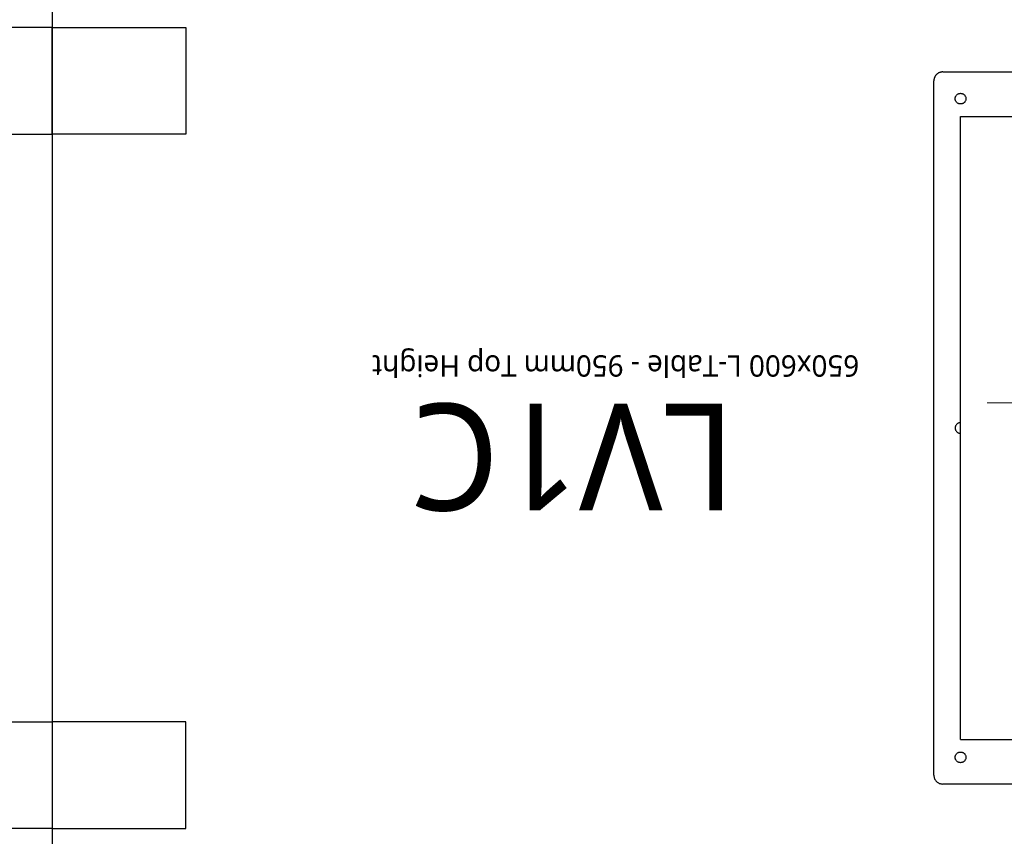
# Model space of a CAD drawing. Header units: millimetres. Extents: x 2950152 to 2989892, y -490837 to -470506.
# Tile 37 of 57: x 2971292 to 2971844, y -480091 to -479632. Entities that reach past the tile are written whole.
import ezdxf

# ---------------------------------------------------------------- set-up
doc = ezdxf.new("R2010")
doc.units = ezdxf.units.MM
doc.header["$LTSCALE"] = 1000
doc.header["$MEASUREMENT"] = 0
doc.header["$PDMODE"] = 3
doc.header["$PDSIZE"] = -1
doc.linetypes.add('HIDDEN2', pattern=[4.7625, 3.175, -1.5875])
doc.layers.get('0').update_dxf_attribs({"linetype": 'CONTINUOUS'})
doc.layers.get('Defpoints').update_dxf_attribs({"linetype": 'CONTINUOUS'})
for name, color, linetype in [('Kian Codes', 1, 'CONTINUOUS'), ('Kian Description', 3, 'CONTINUOUS'), ('Kian Furn 02', 253, 'CONTINUOUS'), ('LV_FURNITURE', 8, 'CONTINUOUS')]:
    doc.layers.add(name, color=color, linetype=linetype)
doc.styles.add('BA-SCALE 100', font='SIMPLEX.SHX', dxfattribs={"width": 0.8, "height": 200})
doc.styles.add('kian 4', font='Microsoft YaHei.ttf')
doc.styles.add('MtXpl_Microsoft_YaHe', font='Microsoft YaHei.ttf')
doc.dimstyles.new('BA SCALE 100', dxfattribs={"dimtxt": 200, "dimasz": 100, "dimexe": 0, "dimexo": 0, "dimgap": 50, "dimtad": 1, "dimdec": 0, "dimzin": 1, "dimdsep": 46, "dimtxsty": 'BA-SCALE 100', "dimblk": 'ARCHTICK', "dimcen": 2.5, "dimdle": 100, "dimclrd": 256, "dimclre": 256, "dimclrt": 256, "dimadec": 0, "dimazin": 0, "dimtfac": 1, "dimtdec": 0, "dimtmove": 1, "dimatfit": 3, "dimfxl": 0, "dimlwd": 9, "dimlwe": 9, "dimarcsym": 0})

# ---------------------------------------------------------------- blocks, each defined once
blk = doc.blocks.new('_ArchTick')
at = {"color": 0, "linetype": 'ByBlock', "const_width": 0.15}
blk.add_lwpolyline([(-0.5, -0.5), (0.5, 0.5)], dxfattribs=at)
blk = doc.blocks.new('*D804')
at = {"linetype": 'HIDDEN2', "lineweight": 9}
for p, q in [((2971934.89, -479639.08), (2971934.89, -479847.47)), ((2973311.85, -479738.34), (2973311.85, -479847.47)), ((2973411.85, -479847.47), (2971834.89, -479847.47))]:
    blk.add_line(p, q, dxfattribs=at)
at = {"layer": 'Defpoints', "color": 0, "lineweight": -2}
for p in [(2971934.89, -479639.08, 0), (2973311.85, -479738.34), (2971934.89, -479847.47)]:
    blk.add_point(p, dxfattribs=at)
at = {"lineweight": 9, "xscale": 100, "yscale": 100, "zscale": 100, "rotation": 180}
blk.add_blockref('_ArchTick', (2971934.89, -479847.47), dxfattribs=at)
at = {"lineweight": 9, "xscale": 100, "yscale": 100, "zscale": 100}
blk.add_blockref('_ArchTick', (2973311.85, -479847.47), dxfattribs=at)
at = {"insert": (2972623.37, -479697.47), "char_height": 200, "attachment_point": 5, "style": 'BA-SCALE 100'}
blk.add_mtext('1377', dxfattribs=at)
blk = doc.blocks.new('LV1C')
at = {"color": 0}
blk.add_line((625, 0), (625, 600), dxfattribs=at)
for points in [[(625, 525), (650, 525), (650, 465), (625, 465)], [(625, 75), (650, 75), (650, 135), (625, 135)]]:
    blk.add_lwpolyline(points, close=True)
at = {"layer": 'Kian Furn 02', "linetype": 'HIDDEN2', "ltscale": 5}
for p, q in [((550, 525), (550, 465)), ((625, 525), (550, 525)), ((55, 500), (125, 500)), ((130, 495), (130, 105)), ((115, 475), (65, 475)), ((115, 475), (115, 125)), ((550, 465), (625, 465)), ((550, 135), (625, 135)), ((550, 75), (550, 135)), ((115, 125), (65, 125)), ((125, 100), (55, 100)), ((625, 75), (550, 75))]:
    blk.add_line(p, q, dxfattribs=at)
for centre in [(115, 485), (115, 115)]:
    blk.add_circle(centre, 3, dxfattribs=at)
for centre, radius, start, end in [((125, 495), 5, 0, 90), ((115, 300), 3, 270, 90), ((125, 105), 5, 270, 0)]:
    blk.add_arc(centre, radius, start, end, dxfattribs=at)
at = {"layer": 'Kian Codes', "insert": (241.37, 346.34), "char_height": 60, "attachment_point": 1, "style": 'kian 4'}
blk.add_mtext_dynamic_manual_height_columns('LV1C', width=60, gutter_width=200, heights=[0], dxfattribs=at)
at = {"layer": 'Kian Description', "insert": (1.14, 271.16), "char_height": 12, "attachment_point": 1, "style": 'MtXpl_Microsoft_YaHe'}
blk.add_mtext_dynamic_manual_height_columns('{\\W8.40364;     }650x600 L-Table - 950mm Top Height', width=681.8777, gutter_width=200, heights=[0], dxfattribs=at)

msp = doc.modelspace()

# ---------------------------------------------------------------- linework, layer by layer
at = {"lineweight": -2}
msp.add_circle((2970013.77, -481719.25), 9117.57, dxfattribs=at)

# ---------------------------------------------------------------- block references
at = {"layer": 'LV_FURNITURE', "rotation": 180}
msp.add_blockref('LV1C', (2971934.89, -479561.57, 0), dxfattribs=at)

# ---------------------------------------------------------------- dimensions: what is measured, and where the dimension line sits
dim = msp.add_linear_dim(base=(2971934.89, -479847.47), p1=(2973311.85, -479738.34), p2=(2971934.89, -479639.08, 0), angle=180, dimstyle='BA SCALE 100', override={"dimfxl": 0.05, "dimtfill": 1})
dim.commit()
dim.dimension.update_dxf_attribs({"geometry": '*D804', "text_midpoint": (2972623.37, -479697.47)})

doc.saveas('drawing.dxf')
